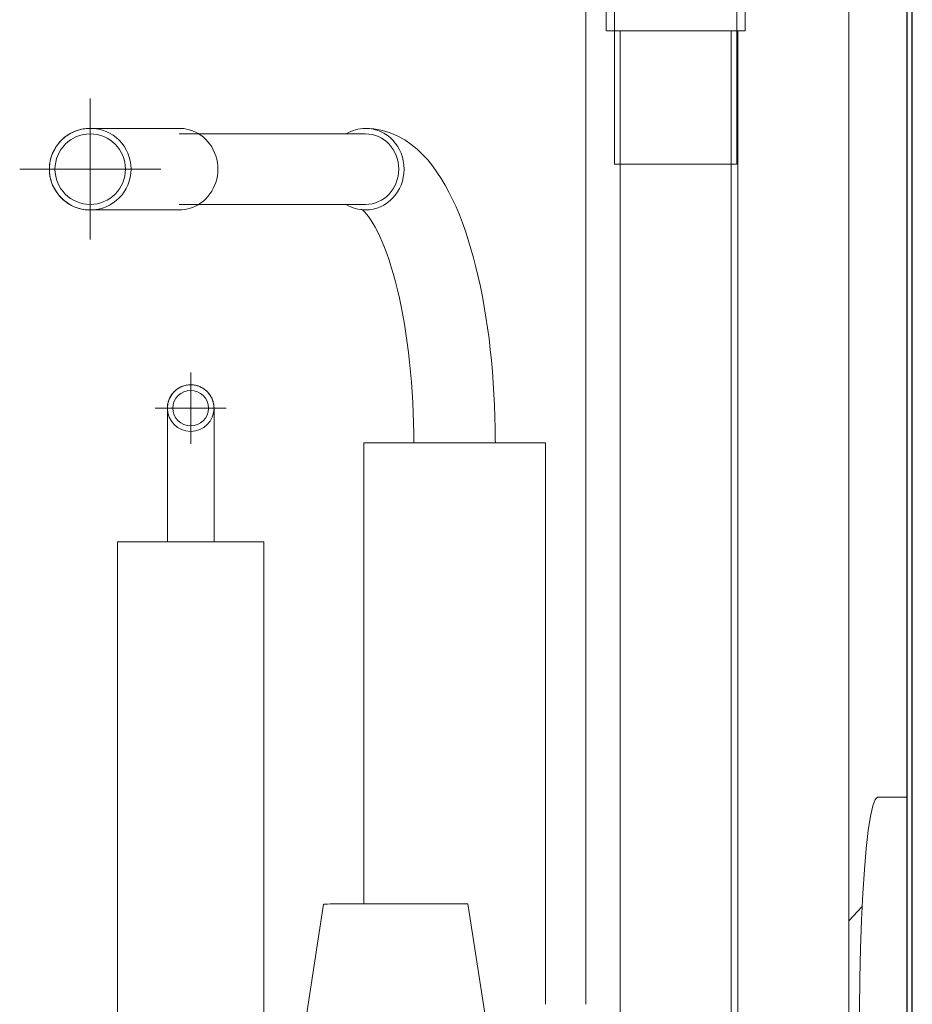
# Model space of a CAD drawing. Header units: millimetres. Extents: x 369 to 3068, y -268 to 2500.
# Tile 9 of 10: x 2709 to 2870, y 2055 to 2232. Entities that reach past the tile are written whole.
import ezdxf

# ---------------------------------------------------------------- set-up
doc = ezdxf.new("R2010")
doc.units = ezdxf.units.MM
for name, color, linetype, lineweight in [('A-WALL', 113, 'Continuous', 25), ('E-ELEC-FIXT', 91, 'Continuous', 18), ('M-EQPM', 50, 'Continuous', 18), ('P-PIPE', 3, 'Continuous', 18), ('P-PIPE-CNTR', 3, 'Continuous', 18)]:
    doc.layers.add(name, color=color, linetype=linetype, lineweight=lineweight)

# ---------------------------------------------------------------- blocks, each defined once
blk = doc.blocks.new('HC_Heat Pump_GM_Saunier Duval_GeniaSet TEK_IS_kit complet_2C - HA 10-7_2 STB-985960-Coupe vue coté droit')
at = {"layer": 'M-EQPM'}
for p, q in [((2763.48, 2072.77), (2759.5, 2046.77)), ((2793.5, 2046.79), (2789.48, 2072.78))]:
    blk.add_line(p, q, dxfattribs=at)
for start_param, end_param in [(1.73743, 3.308226), (0.000121, 1.73743)]:
    blk.add_ellipse((2776.48, 2072.78), major_axis=(13, 0.01), ratio=0.000787, start_param=start_param, end_param=end_param, dxfattribs=at)
blk = doc.blocks.new('Legrand Sorties de câbles - Prise courant-1079661-Coupe vue coté droit')
at = {"layer": 'E-ELEC-FIXT'}
for p, q in [((2860.51, 2072.34), (2858.08, 2069.72)), ((2858.08, 2040.53), (2860.08, 2043.77))]:
    blk.add_line(p, q, dxfattribs=at)
blk.add_arc((2875.25, 2446.52), 422.01, 267.6678, 268.0354, dxfattribs=at)
blk = doc.blocks.new('Legrand plaque2 - 1 poste-1079663-Coupe vue coté droit')
at = {"layer": 'E-ELEC-FIXT'}
for p, q in [((2868.53, 2092), (2863.26, 2092)), ((2863.26, 2010), (2868.53, 2010))]:
    blk.add_line(p, q, dxfattribs=at)
at = {"layer": 'E-ELEC-FIXT', "flags": 128}
blk.add_lwpolyline([(2863.26, 2092), (2862.82, 2091.62), (2862.39, 2090.48), (2861.97, 2088.61), (2861.58, 2086.03), (2861.22, 2082.8), (2860.9, 2078.98), (2860.62, 2074.64), (2860.39, 2069.86), (2860.21, 2064.73), (2860.09, 2059.34), (2860.03, 2053.8), (2860.03, 2048.2), (2860.09, 2042.66), (2860.21, 2037.27), (2860.39, 2032.14), (2860.62, 2027.36), (2860.9, 2023.02), (2861.22, 2019.2), (2861.58, 2015.97), (2861.97, 2013.39), (2862.39, 2011.52), (2862.82, 2010.38), (2863.26, 2010)], dxfattribs=at)
at = {"layer": 'E-ELEC-FIXT'}
for points in [[(2860.1, 2059.9), (2860.1, 2059.72), (2860.1, 2059.54), (2860.09, 2059.36)], [(2860.09, 2042.64), (2860.1, 2042.46), (2860.1, 2042.28), (2860.1, 2042.1)]]:
    blk.add_open_spline(points, degree=3, dxfattribs=at)
blk = doc.blocks.new('COMAP - SKINPRESS ppsu - Coude_45_90_9041W_9090W - Coude_45_90_9041W_9090W-V1-Coupe vue coté droit')
at = {"layer": 'P-PIPE', "color": 5}
for p, q in [((2828.02, 2262.54), (2827.8, 2262.54)), ((2827.57, 2261.04), (2826.52, 2260.7)), ((2829.36, 2261.04), (2827.74, 2261.04)), ((2827.74, 2239.04), (2829.36, 2239.04)), ((2815.9, 2238.04), (2815.9, 2235.04)), ((2815.91, 2238.04), (2815.9, 2238.04)), ((2815.9, 2238.04), (2815.91, 2238.04)), ((2824.38, 2238.04), (2815.92, 2238.04)), ((2815.92, 2238.04), (2824.38, 2238.04)), ((2827.8, 2237.54), (2828.02, 2237.54)), ((2837.9, 2238.04), (2831.47, 2238.04)), ((2831.47, 2238.04), (2837.9, 2238.04)), ((2837.9, 2235.04), (2837.9, 2238.04)), ((2815.9, 2235.04), (2815.9, 2206.04)), ((2815.91, 2235.04), (2815.9, 2235.04)), ((2815.9, 2235.04), (2815.91, 2235.04)), ((2827.52, 2235.04), (2815.92, 2235.04)), ((2815.92, 2235.04), (2827.52, 2235.04)), ((2837.9, 2235.04), (2827.52, 2235.04)), ((2827.52, 2235.04), (2837.9, 2235.04)), ((2837.9, 2206.04), (2837.9, 2235.04)), ((2814.4, 2234.04), (2814.4, 2230.04)), ((2827.6, 2234.04), (2814.42, 2234.04)), ((2839.4, 2234.04), (2827.6, 2234.04)), ((2839.4, 2230.04), (2839.4, 2234.04)), ((2814.42, 2230.04), (2827.6, 2230.04)), ((2827.6, 2230.04), (2839.4, 2230.04)), ((2815.9, 2206.04), (2827.52, 2206.04)), ((2827.52, 2206.04), (2837.9, 2206.04))]:
    blk.add_line(p, q, dxfattribs=at)
at = {"layer": 'P-PIPE', "color": 5, "flags": 128}
for points in [[(2824.72, 2260.13), (2821.14, 2258.98), (2818.5, 2256.29), (2817.51, 2254.58), (2817.07, 2253.49), (2816.84, 2252.73), (2816.69, 2252.15), (2816.59, 2251.67), (2816.52, 2251.26), (2816.46, 2250.89), (2816.41, 2250.54), (2816.36, 2250.2), (2816.33, 2249.86), (2816.29, 2249.52), (2816.26, 2249.19), (2816.23, 2248.84), (2816.2, 2248.49), (2816.18, 2248.13), (2816.15, 2247.76), (2816.13, 2247.39), (2816.11, 2247), (2816.09, 2246.6), (2816.07, 2246.2), (2816.05, 2245.78), (2816.03, 2245.35), (2816.02, 2244.92), (2816, 2244.48), (2815.99, 2244.03), (2815.97, 2243.57), (2815.96, 2243.1), (2815.95, 2242.63), (2815.94, 2242.15), (2815.93, 2241.67), (2815.92, 2241.18), (2815.92, 2240.68), (2815.91, 2240.19), (2815.91, 2239.69), (2815.91, 2239.19), (2815.9, 2238.68), (2815.9, 2238.18), (2815.9, 2238.04)], [(2837.97, 2243.19), (2837.96, 2242.81), (2837.95, 2242.39), (2837.94, 2241.98), (2837.93, 2241.55), (2837.93, 2241.12), (2837.92, 2240.68), (2837.91, 2240.24), (2837.91, 2239.79), (2837.91, 2239.34), (2837.9, 2238.89), (2837.9, 2238.43), (2837.9, 2238.04)]]:
    blk.add_lwpolyline(points, dxfattribs=at)
at = {"layer": 'P-PIPE', "color": 5}
for centre, major_axis, start_param, end_param in [((2827.8, 2250.04), (0, 12.5), 0.261799, 1.04452), ((2828.02, 2250.04), (0, 12.5), 0, 1.04452), ((2828.02, 2250.04), (0, 12.5), 5.137068, 6.283185), ((2829.36, 2250.04), (0, 11), 0, 3.141593), ((2829.36, 2250.04), (0, 11), 5.458195, 6.283185), ((2827.8, 2250.04), (0, 12.5), 1.047198, 2.879793), ((2828.02, 2250.04), (0, 12.5), 1.047198, 3.141593), ((2828.02, 2250.04), (0, 12.5), 3.141593, 4.28771), ((2829.36, 2250.04), (0, 11), 3.141593, 3.966583)]:
    blk.add_ellipse(centre, major_axis=major_axis, ratio=0.998437, start_param=start_param, end_param=end_param, dxfattribs=at)
blk = doc.blocks.new('Coude - tube frigo - Standard-1054394-Coupe vue coté droit')
at = {"layer": 'P-PIPE', "flags": 128}
for points in [[(2735.33, 2162.09), (2735.33, 2162.26), (2735.34, 2162.42), (2735.36, 2162.59), (2735.38, 2162.76), (2735.41, 2162.92), (2735.45, 2163.09), (2735.49, 2163.25), (2735.54, 2163.41), (2735.6, 2163.57), (2735.66, 2163.72), (2735.73, 2163.88), (2735.8, 2164.03), (2735.88, 2164.18), (2735.97, 2164.32), (2736.06, 2164.46), (2736.16, 2164.6), (2736.26, 2164.73), (2736.37, 2164.86), (2736.48, 2164.98), (2736.6, 2165.1), (2736.72, 2165.22), (2736.85, 2165.33), (2736.98, 2165.43), (2737.12, 2165.53), (2737.26, 2165.62), (2737.4, 2165.71), (2737.55, 2165.79), (2737.7, 2165.87), (2737.85, 2165.94), (2738, 2166), (2738.16, 2166.06), (2738.32, 2166.11), (2738.48, 2166.16), (2738.65, 2166.2), (2738.81, 2166.23), (2738.98, 2166.25), (2739.15, 2166.27), (2739.31, 2166.28), (2739.48, 2166.29), (2739.53, 2166.29)], [(2739.53, 2166.29), (2739.69, 2166.29), (2739.86, 2166.28), (2740.03, 2166.26), (2740.2, 2166.23), (2740.36, 2166.2), (2740.52, 2166.17), (2740.69, 2166.12), (2740.85, 2166.08), (2741.01, 2166.02), (2741.16, 2165.96), (2741.32, 2165.89), (2741.47, 2165.81), (2741.61, 2165.73), (2741.76, 2165.65), (2741.9, 2165.55), (2742.03, 2165.46), (2742.17, 2165.35), (2742.3, 2165.25), (2742.42, 2165.13), (2742.54, 2165.01), (2742.65, 2164.89), (2742.76, 2164.76), (2742.87, 2164.63), (2742.97, 2164.5), (2743.06, 2164.36), (2743.15, 2164.21), (2743.23, 2164.07), (2743.31, 2163.92), (2743.38, 2163.77), (2743.44, 2163.61), (2743.5, 2163.45), (2743.55, 2163.29), (2743.6, 2163.13), (2743.63, 2162.97), (2743.67, 2162.8), (2743.69, 2162.64), (2743.71, 2162.47), (2743.72, 2162.3), (2743.73, 2162.13), (2743.73, 2162.09)], [(2735.33, 2137.99), (2735.33, 2138.95), (2735.33, 2139.91), (2735.33, 2140.87), (2735.33, 2141.83), (2735.33, 2142.78), (2735.33, 2143.72), (2735.33, 2144.65), (2735.33, 2145.57), (2735.33, 2146.48), (2735.33, 2147.37), (2735.33, 2148.25), (2735.33, 2149.12), (2735.33, 2149.96), (2735.33, 2150.79), (2735.33, 2151.6), (2735.33, 2152.38), (2735.33, 2153.14), (2735.33, 2153.88), (2735.33, 2154.59), (2735.33, 2155.28), (2735.33, 2155.93), (2735.33, 2156.56), (2735.33, 2157.16), (2735.33, 2157.73), (2735.33, 2158.27), (2735.33, 2158.77), (2735.33, 2159.24), (2735.33, 2159.68), (2735.33, 2160.08), (2735.33, 2160.45), (2735.33, 2160.78), (2735.33, 2161.08), (2735.33, 2161.33), (2735.33, 2161.56), (2735.33, 2161.74), (2735.33, 2161.88), (2735.33, 2161.99), (2735.33, 2162.06), (2735.33, 2162.09), (2735.33, 2162.09)], [(2743.73, 2162.09), (2743.73, 2162.07), (2743.73, 2162.01), (2743.73, 2161.92), (2743.73, 2161.78), (2743.73, 2161.61), (2743.73, 2161.4), (2743.73, 2161.15), (2743.73, 2160.87), (2743.73, 2160.54), (2743.73, 2160.19), (2743.73, 2159.79), (2743.73, 2159.37), (2743.73, 2158.9), (2743.73, 2158.41), (2743.73, 2157.88), (2743.73, 2157.32), (2743.73, 2156.73), (2743.73, 2156.11), (2743.73, 2155.46), (2743.73, 2154.78), (2743.73, 2154.07), (2743.73, 2153.34), (2743.73, 2152.59), (2743.73, 2151.81), (2743.73, 2151.01), (2743.73, 2150.19), (2743.73, 2149.35), (2743.73, 2148.49), (2743.73, 2147.61), (2743.73, 2146.72), (2743.73, 2145.82), (2743.73, 2144.9), (2743.73, 2143.97), (2743.73, 2143.03), (2743.73, 2142.08), (2743.73, 2141.13), (2743.73, 2140.17), (2743.73, 2139.21), (2743.73, 2138.25), (2743.73, 2137.99)]]:
    blk.add_lwpolyline(points, dxfattribs=at)
at = {"layer": 'P-PIPE'}
for start, end in [(90, 270), (270, 90)]:
    blk.add_arc((2739.53, 2162.09), 4.2, start, end, dxfattribs=at)
blk = doc.blocks.new('Coude - tube frigo - Standard-1054396-Coupe vue coté droit')
at = {"layer": 'P-PIPE', "flags": 128}
for points in [[(2771.02, 2212.49), (2772.55, 2212.39), (2774.06, 2212.12), (2775.49, 2211.68), (2776.84, 2211.09), (2778.09, 2210.39), (2779.25, 2209.6), (2780.32, 2208.73), (2781.31, 2207.79), (2782.23, 2206.79), (2783.09, 2205.73), (2783.9, 2204.62), (2784.66, 2203.46), (2785.38, 2202.25), (2786.06, 2200.99), (2786.71, 2199.69), (2787.33, 2198.33), (2787.93, 2196.92), (2788.49, 2195.46), (2789.03, 2193.95), (2789.54, 2192.4), (2790.02, 2190.8), (2790.48, 2189.16), (2790.92, 2187.47), (2791.33, 2185.75), (2791.72, 2183.98), (2792.08, 2182.17), (2792.41, 2180.33), (2792.72, 2178.46), (2793.01, 2176.56), (2793.27, 2174.63), (2793.5, 2172.67), (2793.71, 2170.69), (2793.89, 2168.68), (2794.04, 2166.66), (2794.17, 2164.63), (2794.27, 2162.58), (2794.35, 2160.53), (2794.39, 2158.46), (2794.41, 2156.4), (2794.42, 2155.84)], [(2770.3, 2197.93), (2770.34, 2197.9), (2770.47, 2197.81), (2770.67, 2197.64), (2770.92, 2197.38), (2771.23, 2197.03), (2771.57, 2196.59), (2771.95, 2196.05), (2772.34, 2195.43), (2772.76, 2194.71), (2773.18, 2193.91), (2773.6, 2193.03), (2774.02, 2192.07), (2774.45, 2191.03), (2774.86, 2189.92), (2775.27, 2188.74), (2775.67, 2187.5), (2776.05, 2186.19), (2776.43, 2184.82), (2776.78, 2183.4), (2777.12, 2181.92), (2777.44, 2180.4), (2777.75, 2178.82), (2778.03, 2177.21), (2778.3, 2175.55), (2778.54, 2173.86), (2778.76, 2172.13), (2778.96, 2170.38), (2779.14, 2168.59), (2779.29, 2166.79), (2779.42, 2164.96), (2779.53, 2163.12), (2779.61, 2161.26), (2779.67, 2159.39), (2779.71, 2157.52), (2779.72, 2155.84)]]:
    blk.add_lwpolyline(points, dxfattribs=at)
at = {"layer": 'P-PIPE'}
for start_param, end_param in [(0, 0.523599), (3.141593, 6.283185), (2.617994, 3.141593)]:
    blk.add_ellipse((2771.02, 2205.14), major_axis=(0, 7.35), ratio=0.945519, start_param=start_param, end_param=end_param, dxfattribs=at)
blk = doc.blocks.new('Coude - tube frigo - Standard-1219436-Coupe vue coté droit')
at = {"layer": 'P-PIPE', "flags": 128}
for points in [[(2714.08, 2205.14), (2714.08, 2205.43), (2714.1, 2205.73), (2714.13, 2206.02), (2714.17, 2206.31), (2714.22, 2206.6), (2714.29, 2206.89), (2714.36, 2207.17), (2714.45, 2207.45), (2714.55, 2207.73), (2714.66, 2208), (2714.78, 2208.27), (2714.91, 2208.53), (2715.05, 2208.79), (2715.2, 2209.04), (2715.36, 2209.29), (2715.53, 2209.53), (2715.71, 2209.76), (2715.9, 2209.98), (2716.1, 2210.2), (2716.31, 2210.41), (2716.52, 2210.61), (2716.74, 2210.8), (2716.97, 2210.99), (2717.21, 2211.16), (2717.45, 2211.32), (2717.71, 2211.48), (2717.96, 2211.62), (2718.22, 2211.75), (2718.49, 2211.88), (2718.76, 2211.99), (2719.04, 2212.09), (2719.32, 2212.18), (2719.6, 2212.26), (2719.89, 2212.33), (2720.18, 2212.38), (2720.47, 2212.43), (2720.76, 2212.46), (2721.05, 2212.48), (2721.35, 2212.49), (2721.43, 2212.49)], [(2721.43, 2212.49), (2721.66, 2212.49), (2722.37, 2212.49), (2723.54, 2212.49), (2725.19, 2212.49), (2727.3, 2212.49), (2729.87, 2212.49), (2732.9, 2212.49), (2736.38, 2212.49), (2737.48, 2212.49)], [(2721.43, 2197.79), (2721.13, 2197.79), (2720.84, 2197.81), (2720.55, 2197.84), (2720.25, 2197.88), (2719.97, 2197.93), (2719.68, 2198), (2719.39, 2198.07), (2719.11, 2198.16), (2718.84, 2198.26), (2718.56, 2198.37), (2718.3, 2198.49), (2718.03, 2198.62), (2717.77, 2198.76), (2717.52, 2198.91), (2717.28, 2199.07), (2717.04, 2199.24), (2716.8, 2199.42), (2716.58, 2199.61), (2716.36, 2199.81), (2716.15, 2200.02), (2715.95, 2200.23), (2715.76, 2200.45), (2715.58, 2200.69), (2715.4, 2200.92), (2715.24, 2201.17), (2715.09, 2201.42), (2714.94, 2201.67), (2714.81, 2201.94), (2714.69, 2202.2), (2714.58, 2202.47), (2714.47, 2202.75), (2714.38, 2203.03), (2714.31, 2203.31), (2714.24, 2203.6), (2714.18, 2203.89), (2714.14, 2204.18), (2714.11, 2204.47), (2714.09, 2204.76), (2714.08, 2205.06), (2714.08, 2205.14)], [(2737.48, 2197.79), (2733.86, 2197.79), (2730.7, 2197.79), (2728, 2197.79), (2725.75, 2197.79), (2723.97, 2197.79), (2722.66, 2197.79), (2721.82, 2197.79), (2721.45, 2197.79), (2721.43, 2197.79)]]:
    blk.add_lwpolyline(points, dxfattribs=at)
at = {"layer": 'P-PIPE'}
for start, end in [(0, 180), (180, 0)]:
    blk.add_arc((2721.43, 2205.14), 7.35, start, end, dxfattribs=at)
for start_param, end_param in [(6.029041, 6.283185), (4.712389, 6.021386), (3.403392, 4.712389), (3.141593, 3.395737)]:
    blk.add_ellipse((2737.48, 2205.14), major_axis=(0, 7.35), ratio=0.945519, start_param=start_param, end_param=end_param, dxfattribs=at)

msp = doc.modelspace()

# ---------------------------------------------------------------- linework, layer by layer
at = {"layer": 'A-WALL'}
for p, q in [((2868.53, 2500), (2868.53, -268.19)), ((2869.53, -268.19), (2869.53, 2500))]:
    msp.add_line(p, q, dxfattribs=at)
at = {"layer": 'P-PIPE', "color": 5}
for p, q in [((2810.73, 2285.34), (2810.73, 2054.71)), ((2816.9, 2230.04), (2816.9, 2016.51)), ((2836.9, 2016.51), (2836.9, 2230.04))]:
    msp.add_line(p, q, dxfattribs=at)
at = {"layer": 'P-PIPE', "color": 1}
for p, q in [((2858.08, 1963.91), (2858.08, 2260.5)), ((2838.08, 2230.04), (2838.08, 2045.02))]:
    msp.add_line(p, q, dxfattribs=at)
at = {"layer": 'P-PIPE'}
for p, q in [((2771.02, 2211.49), (2737.48, 2211.49)), ((2737.48, 2198.79), (2771.02, 2198.79)), ((2770.72, 2155.84), (2770.72, 2072.78)), ((2803.42, 2155.84), (2770.72, 2155.84)), ((2803.42, 2054.71), (2803.42, 2155.84)), ((2726.33, 2137.99), (2726.33, 2032.99)), ((2752.73, 2137.99), (2726.33, 2137.99)), ((2752.73, 2047.07), (2752.73, 2137.99))]:
    msp.add_line(p, q, dxfattribs=at)
for centre, radius, start, end in [((2721.43, 2205.14), 6.35, 0, 180), ((2721.43, 2205.14), 6.35, 180, 0), ((2739.53, 2162.09), 3.2, 0, 180), ((2739.53, 2162.09), 3.2, 180, 0)]:
    msp.add_arc(centre, radius, start, end, dxfattribs=at)
for start_param, end_param in [(4.712389, 6.283185), (3.141593, 4.712389)]:
    msp.add_ellipse((2771.02, 2205.14), major_axis=(0, 6.35), ratio=0.945519, start_param=start_param, end_param=end_param, dxfattribs=at)
at = {"layer": 'P-PIPE-CNTR'}
for p, q in [((2721.43, 2192.44), (2721.43, 2217.84)), ((2708.73, 2205.14), (2734.13, 2205.14)), ((2739.53, 2155.69), (2739.53, 2168.49)), ((2733.13, 2162.09), (2745.93, 2162.09))]:
    msp.add_line(p, q, dxfattribs=at)

# ---------------------------------------------------------------- block references
at = {"layer": 'E-ELEC-FIXT'}
for name in ['Legrand plaque2 - 1 poste-1079663-Coupe vue coté droit', 'Legrand Sorties de câbles - Prise courant-1079661-Coupe vue coté droit']:
    msp.add_blockref(name, (0, 0), dxfattribs=at)
at = {"layer": 'M-EQPM'}
msp.add_blockref('HC_Heat Pump_GM_Saunier Duval_GeniaSet TEK_IS_kit complet_2C - HA 10-7_2 STB-985960-Coupe vue coté droit', (0, 0), dxfattribs=at)
at = {"layer": 'P-PIPE', "color": 5}
msp.add_blockref('COMAP - SKINPRESS ppsu - Coude_45_90_9041W_9090W - Coude_45_90_9041W_9090W-V1-Coupe vue coté droit', (0, 0), dxfattribs=at)
at = {"layer": 'P-PIPE'}
for name in ['Coude - tube frigo - Standard-1219436-Coupe vue coté droit', 'Coude - tube frigo - Standard-1054396-Coupe vue coté droit', 'Coude - tube frigo - Standard-1054394-Coupe vue coté droit']:
    msp.add_blockref(name, (0, 0), dxfattribs=at)

doc.saveas('drawing.dxf')
